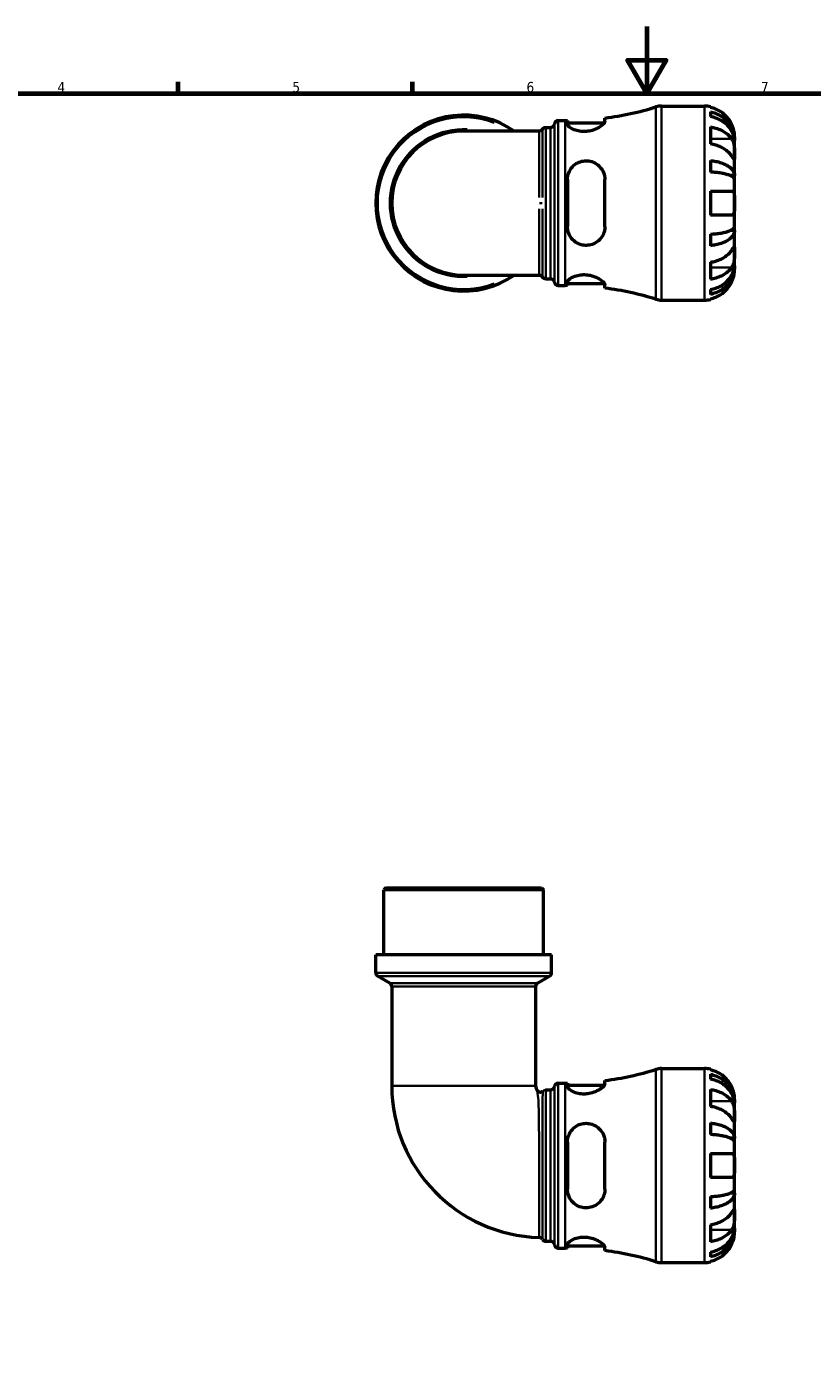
# Model space of a CAD drawing. Header units: millimetres. Extents: x 0 to 902, y -211 to 604.
# Tile 3 of 5: x 235 to 470, y 196 to 594. Entities that reach past the tile are written whole.
import ezdxf

# ---------------------------------------------------------------- set-up
doc = ezdxf.new("R2010")
doc.units = ezdxf.units.MM
for name, color, linetype, lineweight in [('Border (ANSI)', 7, 'Continuous', 70), ('Visible (ANSI)', 7, 'Continuous', 50), ('Visible Narrow (ANSI)', 7, 'Continuous', 35)]:
    doc.layers.add(name, color=color, linetype=linetype, lineweight=lineweight)
doc.styles.add('Note Text (ANSI)', font='tahoma.ttf')

# ---------------------------------------------------------------- blocks, each defined once
blk = doc.blocks.new('Borders Default Border')
at = {"layer": 'Border (ANSI)'}
for p, q in [((280.33, 574), (280.33, 577.45)), ((350.42, 574), (350.42, 577.45))]:
    blk.add_line(p, q, dxfattribs=at)
at = {"layer": 'Border (ANSI)', "flags": 128}
for points in [[(420.5, 594), (420.5, 574), (414.73, 584), (426.27, 584), (420.5, 574)], [(20, 20), (20, 574), (821, 574), (821, 20), (20, 20)]]:
    blk.add_lwpolyline(points, dxfattribs=at)
at = {"layer": 'Border (ANSI)', "char_height": 3.05, "attachment_point": 7, "style": 'Note Text (ANSI)'}
for s, insert in [('4', (244.23, 574.4)), ('5', (314.48, 574.34)), ('6', (384.49, 574.34)), ('7', (454.6, 574.4))]:
    blk.add_mtext(s, dxfattribs=dict(at, insert=insert))

msp = doc.modelspace()

# ---------------------------------------------------------------- linework, layer by layer
at = {"layer": 'Visible (ANSI)'}
for p, q in [((424.902, 570.238), (437.694, 570.238)), ((439.494, 570.056), (439.494, 569.83)), ((393.969, 565.888), (396.049, 565.888)), ((396.729, 565.89), (396.729, 564.864)), ((396.729, 565.248), (407.787, 565.248)), ((407.929, 565.663), (407.929, 566.658)), ((439.494, 568.523), (439.494, 567.09)), ((388.258, 562.749), (365.694, 562.749)), ((390.237, 563.858), (391.667, 563.858)), ((439.494, 564.001), (439.494, 558.91)), ((446.694, 559.951), (446.694, 561.238)), ((446.694, 559.951), (446.676, 559.951)), ((446.694, 559.461), (446.694, 559.951)), ((446.694, 555.38), (446.694, 559.461)), ((439.494, 553.973), (439.494, 550.513)), ((446.694, 549.479), (446.694, 555.38)), ((446.694, 549.479), (445.368, 549.479)), ((446.694, 548.296), (446.694, 549.479)), ((396.729, 548.278), (396.729, 534.198)), ((407.929, 534.198), (407.929, 548.278)), ((446.694, 541.238), (446.694, 548.296)), ((439.494, 544.838), (439.494, 537.638)), ((446.694, 534.18), (446.694, 541.238)), ((446.694, 532.997), (446.694, 534.18)), ((439.494, 531.963), (439.494, 528.503)), ((446.694, 532.997), (445.368, 532.997)), ((446.694, 527.096), (446.694, 532.997)), ((446.694, 523.015), (446.694, 527.096)), ((439.494, 523.566), (439.494, 518.475)), ((446.694, 522.525), (446.676, 522.525)), ((446.694, 522.525), (446.694, 523.015)), ((446.694, 521.238), (446.694, 522.525)), ((365.694, 519.727), (388.258, 519.727)), ((390.237, 518.618), (391.667, 518.618)), ((396.729, 517.612), (396.729, 516.585)), ((396.729, 517.228), (407.787, 517.228)), ((393.969, 516.588), (396.049, 516.588)), ((407.929, 515.818), (407.929, 516.813)), ((439.494, 515.386), (439.494, 513.953)), ((424.902, 512.238), (437.694, 512.238)), ((439.494, 512.646), (439.494, 512.42)), ((342.372, 336.491), (341.792, 335.911)), ((389.595, 335.911), (341.792, 335.911)), ((341.792, 316.491), (341.792, 335.911)), ((342.372, 336.491), (389.015, 336.491)), ((389.015, 336.491), (389.595, 335.911)), ((389.595, 316.491), (389.595, 335.911)), ((391.985, 316.491), (339.402, 316.491)), ((339.402, 311.161), (339.402, 316.491)), ((391.985, 311.161), (391.985, 316.491)), ((343.602, 308.066), (339.982, 310.156)), ((344.182, 307.062), (344.182, 277.366)), ((387.205, 307.062), (387.205, 277.366)), ((387.785, 308.066), (391.405, 310.156)), ((424.902, 282.491), (437.694, 282.491)), ((407.929, 277.917), (407.929, 278.911)), ((439.494, 282.309), (439.494, 282.084)), ((439.494, 280.776), (439.494, 279.343)), ((390.212, 276.111), (391.667, 276.111)), ((393.969, 278.141), (396.049, 278.141)), ((396.729, 278.144), (396.729, 277.117)), ((396.729, 277.501), (407.787, 277.501)), ((439.494, 276.255), (439.494, 271.164)), ((446.694, 272.204), (446.676, 272.204)), ((446.694, 272.204), (446.694, 273.491)), ((446.694, 271.714), (446.694, 272.204)), ((446.694, 267.633), (446.694, 271.714)), ((446.694, 261.732), (446.694, 267.633)), ((439.494, 266.226), (439.494, 262.767)), ((396.729, 260.531), (396.729, 246.451)), ((407.929, 246.451), (407.929, 260.531)), ((446.694, 261.732), (445.368, 261.732)), ((446.694, 260.55), (446.694, 261.732)), ((446.694, 253.491), (446.694, 260.55)), ((439.494, 257.091), (439.494, 249.891)), ((446.694, 246.433), (446.694, 253.491)), ((439.494, 244.216), (439.494, 240.757)), ((446.694, 245.25), (445.368, 245.25)), ((446.694, 245.25), (446.694, 246.433)), ((446.694, 239.349), (446.694, 245.25)), ((446.694, 235.268), (446.694, 239.349)), ((439.494, 235.819), (439.494, 230.728)), ((446.694, 234.778), (446.676, 234.778)), ((446.694, 234.778), (446.694, 235.268)), ((446.694, 233.491), (446.694, 234.778)), ((390.238, 230.871), (391.667, 230.871)), ((393.969, 228.841), (396.049, 228.841)), ((396.729, 229.865), (396.729, 228.839)), ((396.729, 229.481), (407.787, 229.481)), ((407.929, 228.072), (407.929, 229.066)), ((439.494, 227.639), (439.494, 226.207)), ((424.902, 224.491), (437.694, 224.491)), ((439.494, 224.899), (439.494, 224.673))]:
    msp.add_line(p, q, dxfattribs=at)
for centre, radius, start, end in [((396.049, 657.953), 92.065, 277.4141, 287.14711), ((424.902, 564.438), 5.8, 90, 107.14711), ((437.694, 561.238), 9, 78.46304, 90), ((365.694, 541.238), 26.292, 54.9032, 305.0968), ((393.969, 564.728), 1.16, 90, 172.81924), ((396.049, 657.953), 92.065, 270, 270.4232), ((365.694, 541.238), 21.511, 90, 270), ((391.667, 565.018), 1.16, 270, 352.81924), ((391.667, 517.458), 1.16, 7.18076, 90), ((393.969, 517.748), 1.16, 187.18076, 270), ((396.049, 424.523), 92.065, 89.5768, 90), ((396.049, 424.523), 92.065, 72.85289, 82.5859), ((424.902, 518.038), 5.8, 252.85289, 270), ((437.694, 521.238), 9, 270, 281.53696), ((340.562, 311.161), 1.16, 180, 240), ((390.825, 311.161), 1.16, 300, 0), ((343.022, 307.062), 1.16, 0, 60), ((388.365, 307.062), 1.16, 120, 180), ((424.902, 276.691), 5.8, 90, 107.14711), ((437.694, 273.491), 9, 78.46304, 90), ((396.049, 370.206), 92.065, 277.4141, 287.14711), ((389.569, 277.366), 45.386, 180, 268.37462), ((389.569, 277.366), 2.364, 180, 217.53458), ((388.614, 276.633), 1.16, 217.53458, 313.54233), ((391.667, 277.271), 1.16, 270, 352.81924), ((393.969, 276.981), 1.16, 90, 172.81924), ((396.049, 370.206), 92.065, 270, 270.4232), ((388.248, 230.839), 1.16, 30.93472, 88.37462), ((390.238, 232.031), 1.16, 210.93472, 270), ((391.667, 229.711), 1.16, 7.18076, 90), ((393.969, 230.001), 1.16, 187.18076, 270), ((396.049, 136.776), 92.065, 89.5768, 90), ((396.049, 136.776), 92.065, 72.85289, 82.5859), ((424.902, 230.291), 5.8, 252.85289, 270), ((437.694, 233.491), 9, 270, 281.53696)]:
    msp.add_arc(centre, radius, start, end, dxfattribs=at)
for points, knots in [([(445.818, 564.838), (445.635, 565.226), (445.415, 565.618), (444.83, 566.5), (444.438, 566.973), (443.651, 567.763), (443.184, 568.155), (442.178, 568.831), (441.639, 569.115), (440.629, 569.535), (440.068, 569.712), (439.494, 569.83)], [4.42788405, 4.42788405, 4.42788405, 4.42788405, 4.5512464, 4.5512464, 4.71913293, 4.71913293, 4.88586959, 4.88586959, 5.05260626, 5.05260626, 5.21400469, 5.21400469, 5.21400469, 5.21400469]), ([(407.929, 565.663), (407.929, 565.596), (407.914, 565.523), (407.807, 565.236), (407.628, 564.996), (407.028, 564.419), (406.558, 564.074), (405.437, 563.455), (404.798, 563.178), (403.554, 562.818), (402.987, 562.708), (401.869, 562.609), (401.337, 562.613), (400.221, 562.727), (399.663, 562.852), (398.553, 563.216), (398.039, 563.472), (397.226, 564.014), (396.941, 564.301), (396.756, 564.667), (396.729, 564.769), (396.729, 564.864)], [-1.976846, -1.976846, -1.976846, -1.976846, -1.9031641, -1.9031641, -1.705924, -1.705924, -1.4576478, -1.4576478, -1.2245583, -1.2245583, -1.0486206, -1.0486206, -0.8868322, -0.8868322, -0.6981746, -0.6981746, -0.4672608, -0.4672608, -0.2235625, -0.2235625, -0.1230578, -0.1230578, -0.1230578, -0.1230578]), ([(439.494, 568.523), (440.071, 568.408), (440.635, 568.236), (441.647, 567.83), (442.186, 567.556), (443.193, 566.903), (443.66, 566.525), (444.446, 565.763), (444.837, 565.308), (445.51, 564.33), (445.793, 563.806), (446.22, 562.808), (446.402, 562.241), (446.639, 561.083), (446.694, 560.492), (446.694, 559.951)], [0.1707461, 0.1707461, 0.1707461, 0.1707461, 0.33284, 0.33284, 0.4994944, 0.4994944, 0.6661487, 0.6661487, 0.8332087, 0.8332087, 1.0002688, 1.0002688, 1.1679728, 1.1679728, 1.3356767, 1.3356767, 1.3356767, 1.3356767]), ([(446.694, 559.461), (446.694, 559.943), (446.639, 560.469), (446.402, 561.499), (446.22, 562.004), (445.793, 562.892), (445.51, 563.358), (444.837, 564.229), (444.446, 564.633), (443.66, 565.312), (443.193, 565.648), (442.186, 566.229), (441.647, 566.473), (440.635, 566.835), (440.071, 566.988), (439.494, 567.09)], [4.0142509, 4.0142509, 4.0142509, 4.0142509, 4.1819549, 4.1819549, 4.3496588, 4.3496588, 4.5167189, 4.5167189, 4.6837789, 4.6837789, 4.8504333, 4.8504333, 5.0170876, 5.0170876, 5.1791816, 5.1791816, 5.1791816, 5.1791816]), ([(389.248, 563.304), (389.23, 563.274), (389.208, 563.241), (389.151, 563.167), (389.116, 563.126), (389.024, 563.035), (388.966, 562.986), (388.818, 562.889), (388.726, 562.842), (388.51, 562.771), (388.384, 562.749), (388.258, 562.749)], [17.7475833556, 17.7475833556, 17.7475833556, 17.7475833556, 17.7482167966, 17.7482167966, 17.7488502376, 17.7488502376, 17.7494836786, 17.7494836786, 17.7501171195, 17.7501171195, 17.7507505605, 17.7507505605, 17.7507505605, 17.7507505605]), ([(389.248, 563.304), (389.266, 563.333), (389.287, 563.366), (389.344, 563.44), (389.379, 563.481), (389.471, 563.571), (389.528, 563.621), (389.676, 563.717), (389.768, 563.765), (389.985, 563.836), (390.111, 563.858), (390.237, 563.858)], [3.14140499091, 3.14140499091, 3.14140499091, 3.14140499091, 3.14144480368, 3.14144480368, 3.14148461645, 3.14148461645, 3.14152442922, 3.14152442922, 3.14156424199, 3.14156424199, 3.14160405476, 3.14160405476, 3.14160405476, 3.14160405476]), ([(439.494, 564.001), (440.068, 563.918), (440.629, 563.792), (441.639, 563.495), (442.178, 563.294), (443.184, 562.817), (443.651, 562.54), (444.438, 561.981), (444.83, 561.647), (445.415, 561.023), (445.635, 560.745), (445.818, 560.471)], [0.17075309, 0.17075309, 0.17075309, 0.17075309, 0.33215152, 0.33215152, 0.49888818, 0.49888818, 0.66562485, 0.66562485, 0.83351137, 0.83351137, 0.95687373, 0.95687373, 0.95687373, 0.95687373]), ([(446.694, 561.238), (446.694, 561.238), (446.694, 561.271), (446.692, 561.406), (446.689, 561.513), (446.667, 561.871), (446.639, 562.164), (446.532, 562.759), (446.472, 563.026), (446.333, 563.518), (446.264, 563.734), (446.105, 564.177), (446.014, 564.403), (445.883, 564.697), (445.851, 564.768), (445.818, 564.838)], [-2.49913258, -2.49913258, -2.49913258, -2.49913258, -2.41505436, -2.41505436, -2.32384732, -2.32384732, -2.1841143, -2.1841143, -2.08674766, -2.08674766, -2.01440674, -2.01440674, -1.93994266, -1.93994266, -1.91637503, -1.91637503, -1.91637503, -1.91637503]), ([(445.818, 555.38), (445.635, 555.654), (445.415, 555.932), (444.83, 556.555), (444.438, 556.889), (443.651, 557.449), (443.184, 557.726), (442.178, 558.203), (441.639, 558.404), (440.629, 558.701), (440.068, 558.827), (439.494, 558.91)], [4.42788405, 4.42788405, 4.42788405, 4.42788405, 4.5512464, 4.5512464, 4.71913293, 4.71913293, 4.88586959, 4.88586959, 5.05260626, 5.05260626, 5.21400469, 5.21400469, 5.21400469, 5.21400469]), ([(445.818, 560.471), (445.877, 560.383), (445.933, 560.289), (446.084, 560.011), (446.171, 559.816), (446.327, 559.389), (446.395, 559.158), (446.528, 558.578), (446.582, 558.225), (446.664, 557.419), (446.681, 556.973), (446.695, 556.116), (446.694, 555.717), (446.694, 555.38)], [-0.58004807, -0.58004807, -0.58004807, -0.58004807, -0.5384523, -0.5384523, -0.46383793, -0.46383793, -0.3862639, -0.3862639, -0.27840269, -0.27840269, -0.14277912, -0.14277912, 0, 0, 0, 0]), ([(396.729, 548.278), (396.729, 548.489), (396.741, 548.699), (396.837, 549.554), (397.022, 550.179), (397.619, 551.389), (398.051, 551.962), (399.072, 552.881), (399.642, 553.238), (400.781, 553.688), (401.317, 553.814), (402.419, 553.904), (402.966, 553.868), (404.16, 553.614), (404.778, 553.356), (406.005, 552.578), (406.576, 552.012), (407.409, 550.744), (407.692, 550.054), (407.896, 548.976), (407.929, 548.629), (407.929, 548.278)], [-1.9564638, -1.9564638, -1.9564638, -1.9564638, -1.890339, -1.890339, -1.6850061, -1.6850061, -1.4589244, -1.4589244, -1.2518906, -1.2518906, -1.0857552, -1.0857552, -0.9194053, -0.9194053, -0.7102433, -0.7102433, -0.4523347, -0.4523347, -0.2137527, -0.2137527, -0.1036387, -0.1036387, -0.1036387, -0.1036387]), ([(439.494, 553.973), (440.071, 553.913), (440.635, 553.822), (441.647, 553.609), (442.186, 553.466), (443.193, 553.124), (443.66, 552.925), (444.446, 552.526), (444.837, 552.288), (445.51, 551.775), (445.793, 551.5), (446.22, 550.977), (446.402, 550.68), (446.639, 550.073), (446.694, 549.763), (446.694, 549.479)], [0.1707461, 0.1707461, 0.1707461, 0.1707461, 0.33284, 0.33284, 0.4994944, 0.4994944, 0.6661487, 0.6661487, 0.8332087, 0.8332087, 1.0002688, 1.0002688, 1.1679728, 1.1679728, 1.3356767, 1.3356767, 1.3356767, 1.3356767]), ([(446.694, 555.38), (446.694, 555.197), (446.694, 555.034), (446.692, 554.745), (446.691, 554.623), (446.675, 554.401), (446.657, 554.332), (446.581, 554.32), (446.526, 554.37), (446.388, 554.542), (446.32, 554.637), (446.163, 554.864), (446.075, 554.995), (445.927, 555.217), (445.873, 555.297), (445.818, 555.38)], [0, 0, 0, 0, 0.07774953, 0.07774953, 0.16081914, 0.16081914, 0.27783798, 0.27783798, 0.3882896, 0.3882896, 0.46542959, 0.46542959, 0.54035429, 0.54035429, 0.57953204, 0.57953204, 0.57953204, 0.57953204]), ([(446.694, 548.296), (446.694, 548.436), (446.639, 548.589), (446.402, 548.889), (446.22, 549.035), (445.793, 549.293), (445.51, 549.429), (444.837, 549.682), (444.446, 549.799), (443.66, 549.997), (443.193, 550.094), (442.186, 550.263), (441.647, 550.334), (440.635, 550.439), (440.071, 550.484), (439.494, 550.513)], [4.0142509, 4.0142509, 4.0142509, 4.0142509, 4.1819549, 4.1819549, 4.3496588, 4.3496588, 4.5167189, 4.5167189, 4.6837789, 4.6837789, 4.8504333, 4.8504333, 5.0170876, 5.0170876, 5.1791816, 5.1791816, 5.1791816, 5.1791816]), ([(439.494, 544.838), (440.068, 544.838), (440.629, 544.838), (441.639, 544.838), (442.178, 544.838), (443.184, 544.838), (443.651, 544.838), (444.438, 544.838), (444.83, 544.838), (445.415, 544.838), (445.635, 544.838), (445.818, 544.838)], [0.17075309, 0.17075309, 0.17075309, 0.17075309, 0.33215152, 0.33215152, 0.49888818, 0.49888818, 0.66562485, 0.66562485, 0.83351137, 0.83351137, 0.95687373, 0.95687373, 0.95687373, 0.95687373]), ([(445.818, 544.838), (445.885, 544.838), (445.949, 544.829), (446.099, 544.786), (446.18, 544.74), (446.328, 544.603), (446.394, 544.508), (446.528, 544.217), (446.582, 543.999), (446.664, 543.417), (446.681, 543.038), (446.695, 542.184), (446.694, 541.713), (446.694, 541.238)], [-0.57647647, -0.57647647, -0.57647647, -0.57647647, -0.52968676, -0.52968676, -0.46054026, -0.46054026, -0.38562403, -0.38562403, -0.27730827, -0.27730827, -0.14258086, -0.14258086, 0, 0, 0, 0]), ([(446.694, 541.238), (446.694, 540.958), (446.694, 540.678), (446.692, 540.11), (446.689, 539.825), (446.667, 539.147), (446.639, 538.785), (446.532, 538.282), (446.472, 538.112), (446.333, 537.881), (446.264, 537.804), (446.105, 537.692), (446.014, 537.657), (445.883, 537.64), (445.851, 537.638), (445.818, 537.638)], [-2.49913258, -2.49913258, -2.49913258, -2.49913258, -2.41505436, -2.41505436, -2.32384732, -2.32384732, -2.1841143, -2.1841143, -2.08674766, -2.08674766, -2.01440674, -2.01440674, -1.93994266, -1.93994266, -1.91637503, -1.91637503, -1.91637503, -1.91637503]), ([(445.818, 537.638), (445.635, 537.638), (445.415, 537.638), (444.83, 537.638), (444.438, 537.638), (443.651, 537.638), (443.184, 537.638), (442.178, 537.638), (441.639, 537.638), (440.629, 537.638), (440.068, 537.638), (439.494, 537.638)], [4.42788405, 4.42788405, 4.42788405, 4.42788405, 4.5512464, 4.5512464, 4.71913293, 4.71913293, 4.88586959, 4.88586959, 5.05260626, 5.05260626, 5.21400469, 5.21400469, 5.21400469, 5.21400469]), ([(407.929, 534.198), (407.929, 533.963), (407.914, 533.729), (407.807, 532.88), (407.628, 532.288), (407.028, 531.058), (406.558, 530.449), (405.437, 529.485), (404.798, 529.117), (403.554, 528.705), (402.987, 528.606), (401.869, 528.591), (401.337, 528.661), (400.221, 528.972), (399.663, 529.236), (398.553, 529.997), (398.039, 530.527), (397.226, 531.768), (396.941, 532.488), (396.756, 533.561), (396.729, 533.878), (396.729, 534.198)], [-1.976846, -1.976846, -1.976846, -1.976846, -1.9031641, -1.9031641, -1.705924, -1.705924, -1.4576478, -1.4576478, -1.2245583, -1.2245583, -1.0486206, -1.0486206, -0.8868322, -0.8868322, -0.6981746, -0.6981746, -0.4672608, -0.4672608, -0.2235625, -0.2235625, -0.1230578, -0.1230578, -0.1230578, -0.1230578]), ([(439.494, 531.963), (440.071, 531.992), (440.635, 532.037), (441.647, 532.142), (442.186, 532.213), (443.193, 532.382), (443.66, 532.479), (444.446, 532.677), (444.837, 532.794), (445.51, 533.047), (445.793, 533.183), (446.22, 533.441), (446.402, 533.587), (446.639, 533.887), (446.694, 534.04), (446.694, 534.18)], [0.1707461, 0.1707461, 0.1707461, 0.1707461, 0.33284, 0.33284, 0.4994944, 0.4994944, 0.6661487, 0.6661487, 0.8332087, 0.8332087, 1.0002688, 1.0002688, 1.1679728, 1.1679728, 1.3356767, 1.3356767, 1.3356767, 1.3356767]), ([(446.694, 532.997), (446.694, 532.713), (446.639, 532.403), (446.402, 531.796), (446.22, 531.499), (445.793, 530.976), (445.51, 530.701), (444.837, 530.188), (444.446, 529.95), (443.66, 529.551), (443.193, 529.352), (442.186, 529.01), (441.647, 528.867), (440.635, 528.654), (440.071, 528.563), (439.494, 528.503)], [4.0142509, 4.0142509, 4.0142509, 4.0142509, 4.1819549, 4.1819549, 4.3496588, 4.3496588, 4.5167189, 4.5167189, 4.6837789, 4.6837789, 4.8504333, 4.8504333, 5.0170876, 5.0170876, 5.1791816, 5.1791816, 5.1791816, 5.1791816]), ([(439.494, 523.566), (440.068, 523.649), (440.629, 523.775), (441.639, 524.072), (442.178, 524.273), (443.184, 524.75), (443.651, 525.027), (444.438, 525.586), (444.83, 525.92), (445.415, 526.544), (445.635, 526.822), (445.818, 527.096)], [0.17075309, 0.17075309, 0.17075309, 0.17075309, 0.33215152, 0.33215152, 0.49888818, 0.49888818, 0.66562485, 0.66562485, 0.83351137, 0.83351137, 0.95687373, 0.95687373, 0.95687373, 0.95687373]), ([(445.818, 527.096), (445.877, 527.184), (445.933, 527.269), (446.084, 527.494), (446.171, 527.623), (446.327, 527.849), (446.395, 527.942), (446.528, 528.108), (446.582, 528.156), (446.664, 528.143), (446.681, 528.051), (446.695, 527.699), (446.694, 527.432), (446.694, 527.096)], [-0.58004807, -0.58004807, -0.58004807, -0.58004807, -0.5384523, -0.5384523, -0.46383793, -0.46383793, -0.3862639, -0.3862639, -0.27840269, -0.27840269, -0.14277912, -0.14277912, 0, 0, 0, 0]), ([(446.694, 527.096), (446.694, 526.913), (446.694, 526.71), (446.692, 526.259), (446.691, 526.009), (446.675, 525.381), (446.657, 524.996), (446.581, 524.242), (446.526, 523.881), (446.388, 523.296), (446.32, 523.066), (446.163, 522.641), (446.075, 522.447), (445.927, 522.176), (445.873, 522.088), (445.818, 522.005)], [0, 0, 0, 0, 0.07774953, 0.07774953, 0.16081914, 0.16081914, 0.27783798, 0.27783798, 0.3882896, 0.3882896, 0.46542959, 0.46542959, 0.54035429, 0.54035429, 0.57953204, 0.57953204, 0.57953204, 0.57953204]), ([(439.494, 515.386), (440.071, 515.488), (440.635, 515.641), (441.647, 516.003), (442.186, 516.247), (443.193, 516.828), (443.66, 517.164), (444.446, 517.843), (444.837, 518.247), (445.51, 519.117), (445.793, 519.584), (446.22, 520.472), (446.402, 520.977), (446.639, 522.007), (446.694, 522.533), (446.694, 523.015)], [0.1707461, 0.1707461, 0.1707461, 0.1707461, 0.33284, 0.33284, 0.4994944, 0.4994944, 0.6661487, 0.6661487, 0.8332087, 0.8332087, 1.0002688, 1.0002688, 1.1679728, 1.1679728, 1.3356767, 1.3356767, 1.3356767, 1.3356767]), ([(446.694, 522.525), (446.694, 521.984), (446.639, 521.393), (446.402, 520.235), (446.22, 519.668), (445.793, 518.67), (445.51, 518.146), (444.837, 517.168), (444.446, 516.713), (443.66, 515.951), (443.193, 515.573), (442.186, 514.92), (441.647, 514.646), (440.635, 514.24), (440.071, 514.068), (439.494, 513.953)], [4.0142509, 4.0142509, 4.0142509, 4.0142509, 4.1819549, 4.1819549, 4.3496588, 4.3496588, 4.5167189, 4.5167189, 4.6837789, 4.6837789, 4.8504333, 4.8504333, 5.0170876, 5.0170876, 5.1791816, 5.1791816, 5.1791816, 5.1791816]), ([(445.818, 522.005), (445.635, 521.731), (445.415, 521.453), (444.83, 520.829), (444.438, 520.495), (443.651, 519.936), (443.184, 519.659), (442.178, 519.181), (441.639, 518.981), (440.629, 518.684), (440.068, 518.558), (439.494, 518.475)], [4.42788405, 4.42788405, 4.42788405, 4.42788405, 4.5512464, 4.5512464, 4.71913293, 4.71913293, 4.88586959, 4.88586959, 5.05260626, 5.05260626, 5.21400469, 5.21400469, 5.21400469, 5.21400469]), ([(445.818, 517.638), (445.885, 517.781), (445.949, 517.925), (446.099, 518.285), (446.18, 518.499), (446.328, 518.94), (446.394, 519.164), (446.528, 519.69), (446.582, 519.976), (446.664, 520.539), (446.681, 520.788), (446.695, 521.144), (446.694, 521.238), (446.694, 521.238)], [-0.57647647, -0.57647647, -0.57647647, -0.57647647, -0.52968676, -0.52968676, -0.46054026, -0.46054026, -0.38562403, -0.38562403, -0.27730827, -0.27730827, -0.14258086, -0.14258086, 0, 0, 0, 0]), ([(388.258, 519.727), (388.382, 519.727), (388.505, 519.706), (388.721, 519.636), (388.813, 519.589), (388.963, 519.492), (389.021, 519.443), (389.114, 519.353), (389.149, 519.311), (389.207, 519.237), (389.229, 519.203), (389.247, 519.173), (389.247, 519.173), (389.248, 519.172)], [10.6688609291, 10.6688609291, 10.6688609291, 10.6688609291, 10.6694814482, 10.6694814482, 10.6701132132, 10.6701132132, 10.6707449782, 10.6707449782, 10.6713767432, 10.6713767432, 10.6720085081, 10.6720085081, 10.672019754, 10.672019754, 10.672019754, 10.672019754]), ([(390.237, 518.618), (390.113, 518.618), (389.99, 518.639), (389.774, 518.708), (389.682, 518.756), (389.532, 518.852), (389.474, 518.902), (389.381, 518.992), (389.346, 519.034), (389.288, 519.109), (389.266, 519.142), (389.248, 519.172)], [6.28318480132, 6.28318480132, 6.28318480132, 6.28318480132, 6.28322378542, 6.28322378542, 6.28326359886, 6.28326359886, 6.28330341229, 6.28330341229, 6.28334322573, 6.28334322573, 6.2833838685, 6.2833838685, 6.2833838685, 6.2833838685]), ([(396.729, 517.612), (396.729, 517.675), (396.741, 517.74), (396.837, 518.02), (397.022, 518.253), (397.619, 518.751), (398.051, 519.014), (399.072, 519.451), (399.642, 519.627), (400.781, 519.822), (401.317, 519.864), (402.419, 519.836), (402.966, 519.768), (404.16, 519.509), (404.778, 519.295), (406.005, 518.742), (406.576, 518.387), (407.409, 517.725), (407.692, 517.416), (407.896, 517.027), (407.929, 516.914), (407.929, 516.813)], [-1.9564638, -1.9564638, -1.9564638, -1.9564638, -1.890339, -1.890339, -1.6850061, -1.6850061, -1.4589244, -1.4589244, -1.2518906, -1.2518906, -1.0857552, -1.0857552, -0.9194053, -0.9194053, -0.7102433, -0.7102433, -0.4523347, -0.4523347, -0.2137527, -0.2137527, -0.1036387, -0.1036387, -0.1036387, -0.1036387]), ([(439.494, 512.646), (440.068, 512.764), (440.629, 512.941), (441.639, 513.361), (442.178, 513.645), (443.184, 514.321), (443.651, 514.713), (444.438, 515.503), (444.83, 515.976), (445.415, 516.858), (445.635, 517.25), (445.818, 517.638)], [0.17075309, 0.17075309, 0.17075309, 0.17075309, 0.33215152, 0.33215152, 0.49888818, 0.49888818, 0.66562485, 0.66562485, 0.83351137, 0.83351137, 0.95687373, 0.95687373, 0.95687373, 0.95687373]), ([(445.818, 277.091), (445.635, 277.479), (445.415, 277.872), (444.83, 278.753), (444.438, 279.226), (443.651, 280.017), (443.184, 280.408), (442.178, 281.084), (441.639, 281.368), (440.629, 281.788), (440.068, 281.966), (439.494, 282.084)], [4.42788405, 4.42788405, 4.42788405, 4.42788405, 4.5512464, 4.5512464, 4.71913293, 4.71913293, 4.88586959, 4.88586959, 5.05260626, 5.05260626, 5.21400469, 5.21400469, 5.21400469, 5.21400469]), ([(439.494, 280.776), (440.071, 280.662), (440.635, 280.49), (441.647, 280.083), (442.186, 279.809), (443.193, 279.156), (443.66, 278.778), (444.446, 278.016), (444.837, 277.562), (445.51, 276.583), (445.793, 276.059), (446.22, 275.061), (446.402, 274.494), (446.639, 273.337), (446.694, 272.746), (446.694, 272.204)], [0.1707461, 0.1707461, 0.1707461, 0.1707461, 0.33284, 0.33284, 0.4994944, 0.4994944, 0.6661487, 0.6661487, 0.8332087, 0.8332087, 1.0002688, 1.0002688, 1.1679728, 1.1679728, 1.3356767, 1.3356767, 1.3356767, 1.3356767]), ([(446.694, 271.714), (446.694, 272.196), (446.639, 272.722), (446.402, 273.753), (446.22, 274.257), (445.793, 275.146), (445.51, 275.612), (444.837, 276.482), (444.446, 276.887), (443.66, 277.565), (443.193, 277.902), (442.186, 278.482), (441.647, 278.726), (440.635, 279.088), (440.071, 279.241), (439.494, 279.343)], [4.0142509, 4.0142509, 4.0142509, 4.0142509, 4.1819549, 4.1819549, 4.3496588, 4.3496588, 4.5167189, 4.5167189, 4.6837789, 4.6837789, 4.8504333, 4.8504333, 5.0170876, 5.0170876, 5.1791816, 5.1791816, 5.1791816, 5.1791816]), ([(407.929, 277.917), (407.929, 277.849), (407.914, 277.776), (407.807, 277.49), (407.628, 277.249), (407.028, 276.672), (406.558, 276.328), (405.437, 275.709), (404.798, 275.431), (403.554, 275.072), (402.987, 274.961), (401.869, 274.862), (401.337, 274.866), (400.221, 274.98), (399.663, 275.105), (398.553, 275.47), (398.039, 275.725), (397.226, 276.268), (396.941, 276.555), (396.756, 276.92), (396.729, 277.022), (396.729, 277.117)], [-1.976846, -1.976846, -1.976846, -1.976846, -1.9031641, -1.9031641, -1.705924, -1.705924, -1.4576478, -1.4576478, -1.2245583, -1.2245583, -1.0486206, -1.0486206, -0.8868322, -0.8868322, -0.6981746, -0.6981746, -0.4672608, -0.4672608, -0.2235625, -0.2235625, -0.1230578, -0.1230578, -0.1230578, -0.1230578]), ([(439.494, 276.255), (440.068, 276.171), (440.629, 276.046), (441.639, 275.749), (442.178, 275.548), (443.184, 275.07), (443.651, 274.793), (444.438, 274.234), (444.83, 273.9), (445.415, 273.276), (445.635, 272.999), (445.818, 272.725)], [0.17075309, 0.17075309, 0.17075309, 0.17075309, 0.33215152, 0.33215152, 0.49888818, 0.49888818, 0.66562485, 0.66562485, 0.83351137, 0.83351137, 0.95687373, 0.95687373, 0.95687373, 0.95687373]), ([(446.694, 273.491), (446.694, 273.491), (446.694, 273.527), (446.692, 273.675), (446.688, 273.794), (446.662, 274.178), (446.63, 274.479), (446.517, 275.081), (446.454, 275.347), (446.322, 275.807), (446.263, 275.99), (446.136, 276.344), (446.07, 276.515), (445.942, 276.821), (445.881, 276.957), (445.818, 277.091)], [0, 0, 0, 0, 0.08783311, 0.08783311, 0.18435408, 0.18435408, 0.32279749, 0.32279749, 0.41754463, 0.41754463, 0.47774931, 0.47774931, 0.53276241, 0.53276241, 0.57681269, 0.57681269, 0.57681269, 0.57681269]), ([(445.818, 267.633), (445.635, 267.908), (445.415, 268.185), (444.83, 268.809), (444.438, 269.143), (443.651, 269.702), (443.184, 269.979), (442.178, 270.457), (441.639, 270.657), (440.629, 270.954), (440.068, 271.08), (439.494, 271.164)], [4.42788405, 4.42788405, 4.42788405, 4.42788405, 4.5512464, 4.5512464, 4.71913293, 4.71913293, 4.88586959, 4.88586959, 5.05260626, 5.05260626, 5.21400469, 5.21400469, 5.21400469, 5.21400469]), ([(445.818, 272.725), (445.877, 272.636), (445.933, 272.542), (446.084, 272.264), (446.171, 272.07), (446.327, 271.643), (446.395, 271.411), (446.528, 270.831), (446.582, 270.478), (446.664, 269.672), (446.681, 269.227), (446.695, 268.37), (446.694, 267.97), (446.694, 267.633)], [-0.58004807, -0.58004807, -0.58004807, -0.58004807, -0.5384523, -0.5384523, -0.46383793, -0.46383793, -0.3862639, -0.3862639, -0.27840269, -0.27840269, -0.14277912, -0.14277912, 0, 0, 0, 0]), ([(446.694, 267.633), (446.694, 267.45), (446.694, 267.287), (446.692, 266.998), (446.691, 266.876), (446.675, 266.655), (446.657, 266.586), (446.581, 266.574), (446.526, 266.624), (446.388, 266.795), (446.32, 266.89), (446.163, 267.117), (446.075, 267.248), (445.927, 267.47), (445.873, 267.55), (445.818, 267.633)], [0, 0, 0, 0, 0.07774953, 0.07774953, 0.16081914, 0.16081914, 0.27783798, 0.27783798, 0.3882896, 0.3882896, 0.46542959, 0.46542959, 0.54035429, 0.54035429, 0.57953204, 0.57953204, 0.57953204, 0.57953204]), ([(396.729, 260.531), (396.729, 260.742), (396.741, 260.952), (396.837, 261.808), (397.022, 262.432), (397.619, 263.642), (398.051, 264.216), (399.072, 265.134), (399.642, 265.492), (400.781, 265.941), (401.317, 266.067), (402.419, 266.158), (402.966, 266.121), (404.16, 265.867), (404.778, 265.609), (406.005, 264.831), (406.576, 264.265), (407.409, 262.997), (407.692, 262.307), (407.896, 261.23), (407.929, 260.882), (407.929, 260.531)], [-1.9564638, -1.9564638, -1.9564638, -1.9564638, -1.890339, -1.890339, -1.6850061, -1.6850061, -1.4589244, -1.4589244, -1.2518906, -1.2518906, -1.0857552, -1.0857552, -0.9194053, -0.9194053, -0.7102433, -0.7102433, -0.4523347, -0.4523347, -0.2137527, -0.2137527, -0.1036387, -0.1036387, -0.1036387, -0.1036387]), ([(439.494, 266.226), (440.071, 266.166), (440.635, 266.076), (441.647, 265.863), (442.186, 265.719), (443.193, 265.377), (443.66, 265.179), (444.446, 264.779), (444.837, 264.541), (445.51, 264.028), (445.793, 263.753), (446.22, 263.23), (446.402, 262.933), (446.639, 262.326), (446.694, 262.016), (446.694, 261.732)], [0.1707461, 0.1707461, 0.1707461, 0.1707461, 0.33284, 0.33284, 0.4994944, 0.4994944, 0.6661487, 0.6661487, 0.8332087, 0.8332087, 1.0002688, 1.0002688, 1.1679728, 1.1679728, 1.3356767, 1.3356767, 1.3356767, 1.3356767]), ([(446.694, 260.55), (446.694, 260.69), (446.639, 260.843), (446.402, 261.142), (446.22, 261.289), (445.793, 261.547), (445.51, 261.682), (444.837, 261.935), (444.446, 262.053), (443.66, 262.25), (443.193, 262.348), (442.186, 262.516), (441.647, 262.587), (440.635, 262.692), (440.071, 262.737), (439.494, 262.767)], [4.0142509, 4.0142509, 4.0142509, 4.0142509, 4.1819549, 4.1819549, 4.3496588, 4.3496588, 4.5167189, 4.5167189, 4.6837789, 4.6837789, 4.8504333, 4.8504333, 5.0170876, 5.0170876, 5.1791816, 5.1791816, 5.1791816, 5.1791816]), ([(439.494, 257.091), (440.068, 257.091), (440.629, 257.091), (441.639, 257.091), (442.178, 257.091), (443.184, 257.091), (443.651, 257.091), (444.438, 257.091), (444.83, 257.091), (445.415, 257.091), (445.635, 257.091), (445.818, 257.091)], [0.17075309, 0.17075309, 0.17075309, 0.17075309, 0.33215152, 0.33215152, 0.49888818, 0.49888818, 0.66562485, 0.66562485, 0.83351137, 0.83351137, 0.95687373, 0.95687373, 0.95687373, 0.95687373]), ([(445.818, 257.091), (445.885, 257.091), (445.949, 257.083), (446.099, 257.039), (446.18, 256.994), (446.328, 256.856), (446.394, 256.761), (446.528, 256.47), (446.582, 256.252), (446.664, 255.67), (446.681, 255.292), (446.695, 254.437), (446.694, 253.967), (446.694, 253.491)], [-0.57647647, -0.57647647, -0.57647647, -0.57647647, -0.52968676, -0.52968676, -0.46054026, -0.46054026, -0.38562403, -0.38562403, -0.27730827, -0.27730827, -0.14258086, -0.14258086, 0, 0, 0, 0]), ([(446.694, 253.491), (446.694, 253.211), (446.694, 252.932), (446.692, 252.363), (446.689, 252.078), (446.667, 251.4), (446.639, 251.038), (446.532, 250.535), (446.472, 250.365), (446.333, 250.134), (446.264, 250.057), (446.105, 249.945), (446.014, 249.911), (445.883, 249.893), (445.851, 249.891), (445.818, 249.891)], [-2.49913258, -2.49913258, -2.49913258, -2.49913258, -2.41505436, -2.41505436, -2.32384732, -2.32384732, -2.1841143, -2.1841143, -2.08674766, -2.08674766, -2.01440674, -2.01440674, -1.93994266, -1.93994266, -1.91637503, -1.91637503, -1.91637503, -1.91637503]), ([(445.818, 249.891), (445.635, 249.891), (445.415, 249.891), (444.83, 249.891), (444.438, 249.891), (443.651, 249.891), (443.184, 249.891), (442.178, 249.891), (441.639, 249.891), (440.629, 249.891), (440.068, 249.891), (439.494, 249.891)], [4.42788405, 4.42788405, 4.42788405, 4.42788405, 4.5512464, 4.5512464, 4.71913293, 4.71913293, 4.88586959, 4.88586959, 5.05260626, 5.05260626, 5.21400469, 5.21400469, 5.21400469, 5.21400469]), ([(407.929, 246.451), (407.929, 246.216), (407.914, 245.983), (407.807, 245.133), (407.628, 244.541), (407.028, 243.311), (406.558, 242.702), (405.437, 241.739), (404.798, 241.37), (403.554, 240.958), (402.987, 240.86), (401.869, 240.845), (401.337, 240.914), (400.221, 241.226), (399.663, 241.489), (398.553, 242.25), (398.039, 242.78), (397.226, 244.022), (396.941, 244.742), (396.756, 245.814), (396.729, 246.132), (396.729, 246.451)], [-1.976846, -1.976846, -1.976846, -1.976846, -1.9031641, -1.9031641, -1.705924, -1.705924, -1.4576478, -1.4576478, -1.2245583, -1.2245583, -1.0486206, -1.0486206, -0.8868322, -0.8868322, -0.6981746, -0.6981746, -0.4672608, -0.4672608, -0.2235625, -0.2235625, -0.1230578, -0.1230578, -0.1230578, -0.1230578]), ([(439.494, 244.216), (440.071, 244.246), (440.635, 244.29), (441.647, 244.395), (442.186, 244.466), (443.193, 244.635), (443.66, 244.733), (444.446, 244.93), (444.837, 245.047), (445.51, 245.3), (445.793, 245.436), (446.22, 245.694), (446.402, 245.841), (446.639, 246.14), (446.694, 246.293), (446.694, 246.433)], [0.1707461, 0.1707461, 0.1707461, 0.1707461, 0.33284, 0.33284, 0.4994944, 0.4994944, 0.6661487, 0.6661487, 0.8332087, 0.8332087, 1.0002688, 1.0002688, 1.1679728, 1.1679728, 1.3356767, 1.3356767, 1.3356767, 1.3356767]), ([(446.694, 245.25), (446.694, 244.967), (446.639, 244.657), (446.402, 244.05), (446.22, 243.753), (445.793, 243.229), (445.51, 242.955), (444.837, 242.442), (444.446, 242.204), (443.66, 241.804), (443.193, 241.606), (442.186, 241.264), (441.647, 241.12), (440.635, 240.907), (440.071, 240.817), (439.494, 240.757)], [4.0142509, 4.0142509, 4.0142509, 4.0142509, 4.1819549, 4.1819549, 4.3496588, 4.3496588, 4.5167189, 4.5167189, 4.6837789, 4.6837789, 4.8504333, 4.8504333, 5.0170876, 5.0170876, 5.1791816, 5.1791816, 5.1791816, 5.1791816]), ([(439.494, 235.819), (440.068, 235.903), (440.629, 236.028), (441.639, 236.325), (442.178, 236.526), (443.184, 237.004), (443.651, 237.281), (444.438, 237.84), (444.83, 238.174), (445.415, 238.797), (445.635, 239.075), (445.818, 239.349)], [0.17075309, 0.17075309, 0.17075309, 0.17075309, 0.33215152, 0.33215152, 0.49888818, 0.49888818, 0.66562485, 0.66562485, 0.83351137, 0.83351137, 0.95687373, 0.95687373, 0.95687373, 0.95687373]), ([(445.818, 239.349), (445.877, 239.438), (445.933, 239.523), (446.084, 239.747), (446.171, 239.876), (446.327, 240.102), (446.395, 240.196), (446.528, 240.361), (446.582, 240.409), (446.664, 240.396), (446.681, 240.305), (446.695, 239.952), (446.694, 239.686), (446.694, 239.349)], [-0.58004807, -0.58004807, -0.58004807, -0.58004807, -0.5384523, -0.5384523, -0.46383793, -0.46383793, -0.3862639, -0.3862639, -0.27840269, -0.27840269, -0.14277912, -0.14277912, 0, 0, 0, 0]), ([(446.694, 239.349), (446.694, 239.166), (446.694, 238.963), (446.692, 238.512), (446.691, 238.263), (446.675, 237.634), (446.657, 237.249), (446.581, 236.495), (446.526, 236.134), (446.388, 235.549), (446.32, 235.32), (446.163, 234.895), (446.075, 234.701), (445.927, 234.43), (445.873, 234.341), (445.818, 234.258)], [0, 0, 0, 0, 0.07774953, 0.07774953, 0.16081914, 0.16081914, 0.27783798, 0.27783798, 0.3882896, 0.3882896, 0.46542959, 0.46542959, 0.54035429, 0.54035429, 0.57953204, 0.57953204, 0.57953204, 0.57953204]), ([(439.494, 227.639), (440.071, 227.741), (440.635, 227.894), (441.647, 228.256), (442.186, 228.5), (443.193, 229.081), (443.66, 229.417), (444.446, 230.096), (444.837, 230.5), (445.51, 231.371), (445.793, 231.837), (446.22, 232.726), (446.402, 233.23), (446.639, 234.26), (446.694, 234.786), (446.694, 235.268)], [0.1707461, 0.1707461, 0.1707461, 0.1707461, 0.33284, 0.33284, 0.4994944, 0.4994944, 0.6661487, 0.6661487, 0.8332087, 0.8332087, 1.0002688, 1.0002688, 1.1679728, 1.1679728, 1.3356767, 1.3356767, 1.3356767, 1.3356767]), ([(446.694, 234.778), (446.694, 234.237), (446.639, 233.646), (446.402, 232.488), (446.22, 231.921), (445.793, 230.923), (445.51, 230.399), (444.837, 229.421), (444.446, 228.967), (443.66, 228.204), (443.193, 227.826), (442.186, 227.174), (441.647, 226.9), (440.635, 226.493), (440.071, 226.321), (439.494, 226.207)], [4.0142509, 4.0142509, 4.0142509, 4.0142509, 4.1819549, 4.1819549, 4.3496588, 4.3496588, 4.5167189, 4.5167189, 4.6837789, 4.6837789, 4.8504333, 4.8504333, 5.0170876, 5.0170876, 5.1791816, 5.1791816, 5.1791816, 5.1791816]), ([(396.729, 229.865), (396.729, 229.928), (396.741, 229.994), (396.837, 230.273), (397.022, 230.506), (397.619, 231.004), (398.051, 231.268), (399.072, 231.704), (399.642, 231.88), (400.781, 232.076), (401.317, 232.117), (402.419, 232.09), (402.966, 232.021), (404.16, 231.762), (404.778, 231.548), (406.005, 230.995), (406.576, 230.64), (407.409, 229.978), (407.692, 229.669), (407.896, 229.28), (407.929, 229.167), (407.929, 229.066)], [-1.9564638, -1.9564638, -1.9564638, -1.9564638, -1.890339, -1.890339, -1.6850061, -1.6850061, -1.4589244, -1.4589244, -1.2518906, -1.2518906, -1.0857552, -1.0857552, -0.9194053, -0.9194053, -0.7102433, -0.7102433, -0.4523347, -0.4523347, -0.2137527, -0.2137527, -0.1036387, -0.1036387, -0.1036387, -0.1036387]), ([(445.818, 234.258), (445.635, 233.984), (445.415, 233.706), (444.83, 233.083), (444.438, 232.749), (443.651, 232.19), (443.184, 231.913), (442.178, 231.435), (441.639, 231.234), (440.629, 230.937), (440.068, 230.811), (439.494, 230.728)], [4.42788405, 4.42788405, 4.42788405, 4.42788405, 4.5512464, 4.5512464, 4.71913293, 4.71913293, 4.88586959, 4.88586959, 5.05260626, 5.05260626, 5.21400469, 5.21400469, 5.21400469, 5.21400469]), ([(445.818, 229.891), (445.885, 230.034), (445.949, 230.179), (446.099, 230.538), (446.18, 230.753), (446.328, 231.194), (446.394, 231.418), (446.528, 231.943), (446.582, 232.229), (446.664, 232.792), (446.681, 233.041), (446.695, 233.397), (446.694, 233.491), (446.694, 233.491)], [-0.57647647, -0.57647647, -0.57647647, -0.57647647, -0.52968676, -0.52968676, -0.46054026, -0.46054026, -0.38562403, -0.38562403, -0.27730827, -0.27730827, -0.14258086, -0.14258086, 0, 0, 0, 0]), ([(439.494, 224.899), (440.068, 225.017), (440.629, 225.195), (441.639, 225.615), (442.178, 225.899), (443.184, 226.574), (443.651, 226.966), (444.438, 227.757), (444.83, 228.229), (445.415, 229.111), (445.635, 229.504), (445.818, 229.891)], [0.17075309, 0.17075309, 0.17075309, 0.17075309, 0.33215152, 0.33215152, 0.49888818, 0.49888818, 0.66562485, 0.66562485, 0.83351137, 0.83351137, 0.95687373, 0.95687373, 0.95687373, 0.95687373])]:
    msp.add_open_spline(points, degree=3, knots=knots, dxfattribs=at)
at = {"layer": 'Visible Narrow (ANSI)'}
for p, q in [((423.192, 512.85), (423.192, 569.626)), ((424.902, 569.881), (424.902, 512.595)), ((437.694, 512.595), (437.694, 569.881)), ((393.969, 565.585), (393.969, 516.891)), ((396.049, 516.891), (396.049, 565.585)), ((391.667, 518.896), (391.667, 563.579)), ((392.818, 564.582), (392.818, 517.894)), ((445.501, 560.471), (439.81, 560.471)), ((445.501, 522.005), (439.81, 522.005)), ((339.726, 311.161), (391.662, 311.161)), ((391.089, 310.156), (340.299, 310.156)), ((343.874, 308.066), (387.513, 308.066)), ((386.94, 307.062), (344.447, 307.062)), ((423.192, 225.103), (423.192, 281.88)), ((424.902, 282.134), (424.902, 224.848)), ((437.694, 224.848), (437.694, 282.134)), ((344.447, 277.366), (386.94, 277.366)), ((391.667, 231.15), (391.667, 275.833)), ((392.818, 276.835), (392.818, 230.147)), ((393.969, 277.838), (393.969, 229.145)), ((396.049, 229.145), (396.049, 277.838)), ((445.501, 272.725), (439.81, 272.725)), ((445.501, 234.258), (439.81, 234.258))]:
    msp.add_line(p, q, dxfattribs=at)
for centre, radius, start, end in [((365.694, 541.238), 25.712, 69.10813, 290.89187), ((365.694, 541.238), 22.091, 87.15765, 272.84235), ((390.212, 274.951), 1.16, 92.17712, 131.36521)]:
    msp.add_arc(centre, radius, start, end, dxfattribs=at)
msp.add_ellipse((388.248, 541.234), major_axis=(-1.16, 0), ratio=0.0001619, start_param=3.7316256, end_param=4.633892, dxfattribs=at)
for points, knots in [([(388.262, 562.684), (388.263, 562.627), (388.264, 562.534), (388.267, 562.192), (388.268, 561.882), (388.272, 560.822), (388.274, 559.914), (388.276, 558.051), (388.277, 557.232), (388.278, 555.653), (388.278, 554.911), (388.279, 553.343), (388.279, 552.517), (388.28, 549.705), (388.281, 547.596), (388.281, 544.578), (388.281, 543.749), (388.281, 542.918)], [-17.5737112, -17.5737112, -17.5737112, -17.5737112, -17.3458465, -17.3458465, -16.972868, -16.972868, -16.3589705, -16.3589705, -15.964331, -15.964331, -15.6573679, -15.6573679, -15.3503995, -15.3503995, -14.6488181, -14.6488181, -14.3870022, -14.3870022, -14.3870022, -14.3870022]), ([(389.243, 542.961), (389.243, 543.813), (389.243, 544.665), (389.243, 547.763), (389.244, 549.926), (389.244, 552.812), (389.244, 553.659), (389.244, 555.268), (389.244, 556.029), (389.244, 557.649), (389.244, 558.49), (389.245, 560.401), (389.245, 561.331), (389.246, 562.418), (389.246, 562.735), (389.247, 563.083), (389.247, 563.177), (389.247, 563.235)], [14.3868438, 14.3868438, 14.3868438, 14.3868438, 14.6488181, 14.6488181, 15.3503995, 15.3503995, 15.6573679, 15.6573679, 15.964331, 15.964331, 16.3589705, 16.3589705, 16.972868, 16.972868, 17.3458465, 17.3458465, 17.5707023, 17.5707023, 17.5707023, 17.5707023]), ([(390.237, 518.897), (390.237, 518.927), (390.237, 518.959), (390.238, 519.708), (390.238, 521.453), (390.238, 526.3), (390.238, 529.248), (390.238, 536.065), (390.238, 539.985), (390.238, 547.3), (390.238, 550.706), (390.238, 556.699), (390.238, 559.248), (390.238, 562.295), (390.238, 563.163), (390.237, 563.578)], [-6.1261058, -6.1261058, -6.1261058, -6.1261058, -6.1006135, -6.1006135, -5.5788907, -5.5788907, -5.1077679, -5.1077679, -4.5990781, -4.5990781, -4.1313609, -4.1313609, -3.6483144, -3.6483144, -3.2986831, -3.2986831, -3.2986831, -3.2986831]), ([(388.281, 539.551), (388.281, 537.575), (388.281, 535.606), (388.28, 531.155), (388.279, 528.7), (388.276, 524.618), (388.274, 522.917), (388.269, 520.664), (388.266, 519.995), (388.262, 519.793)], [-14.0329077, -14.0329077, -14.0329077, -14.0329077, -13.4092247, -13.4092247, -12.5318671, -12.5318671, -11.6536417, -11.6536417, -10.845916, -10.845916, -10.845916, -10.845916]), ([(389.247, 519.241), (389.246, 519.449), (389.246, 520.134), (389.245, 522.44), (389.244, 524.184), (389.244, 528.372), (389.244, 530.891), (389.243, 535.459), (389.243, 537.48), (389.243, 539.509)], [10.8489169, 10.8489169, 10.8489169, 10.8489169, 11.6536417, 11.6536417, 12.5318671, 12.5318671, 13.4092247, 13.4092247, 14.0330657, 14.0330657, 14.0330657, 14.0330657]), ([(387.76, 275.464), (387.778, 275.337), (387.799, 275.191), (387.921, 274.321), (388.018, 273.345), (388.124, 271.039), (388.154, 269.745), (388.206, 266.287), (388.222, 263.917), (388.242, 259.775), (388.247, 258.055), (388.258, 254.104), (388.262, 251.876), (388.267, 248.513), (388.268, 247.358), (388.272, 244.406), (388.274, 242.663), (388.276, 240.036), (388.277, 239.074), (388.278, 237.515), (388.278, 236.876), (388.279, 235.702), (388.279, 235.168), (388.28, 233.609), (388.281, 232.838), (388.281, 232.353), (388.281, 232.307), (388.281, 232.265)], [-20.9598878, -20.9598878, -20.9598878, -20.9598878, -20.7991463, -20.7991463, -20.0777692, -20.0777692, -19.4485838, -19.4485838, -18.5941689, -18.5941689, -18.0432628, -18.0432628, -17.3458465, -17.3458465, -16.972868, -16.972868, -16.3589705, -16.3589705, -15.964331, -15.964331, -15.6573679, -15.6573679, -15.3503995, -15.3503995, -14.6488181, -14.6488181, -14.5655696, -14.5655696, -14.5655696, -14.5655696]), ([(389.243, 231.709), (389.243, 231.751), (389.243, 231.799), (389.243, 232.297), (389.244, 233.088), (389.244, 234.688), (389.244, 235.236), (389.244, 236.441), (389.244, 237.097), (389.244, 238.697), (389.244, 239.684), (389.245, 242.38), (389.245, 244.169), (389.246, 247.198), (389.246, 248.383), (389.247, 251.833), (389.248, 254.118), (389.25, 258.169), (389.251, 259.932), (389.255, 264.174), (389.258, 266.599), (389.269, 270.115), (389.275, 271.425), (389.3, 273.704), (389.323, 274.622), (389.366, 275.301), (389.374, 275.408), (389.382, 275.495)], [14.5655696, 14.5655696, 14.5655696, 14.5655696, 14.6488181, 14.6488181, 15.3503995, 15.3503995, 15.6573679, 15.6573679, 15.964331, 15.964331, 16.3589705, 16.3589705, 16.972868, 16.972868, 17.3458465, 17.3458465, 18.0432628, 18.0432628, 18.5941689, 18.5941689, 19.4485838, 19.4485838, 20.0777692, 20.0777692, 20.7991463, 20.7991463, 20.9598878, 20.9598878, 20.9598878, 20.9598878]), ([(390.238, 231.15), (390.238, 231.652), (390.238, 232.829), (390.238, 236.583), (390.238, 239.329), (390.238, 245.667), (390.237, 249.243), (390.237, 256.263), (390.236, 259.699), (390.234, 265.732), (390.233, 268.365), (390.229, 272.597), (390.225, 274.194), (390.218, 275.434), (390.216, 275.669), (390.215, 275.832)], [-4.5553145, -4.5553145, -4.5553145, -4.5553145, -4.1313609, -4.1313609, -3.6483144, -3.6483144, -3.1700764, -3.1700764, -2.7168426, -2.7168426, -2.2919743, -2.2919743, -1.8666556, -1.8666556, -1.7278762, -1.7278762, -1.7278762, -1.7278762])]:
    msp.add_open_spline(points, degree=3, knots=knots, dxfattribs=at)

# ---------------------------------------------------------------- block references
msp.add_blockref('Borders Default Border', (0, 0))

doc.saveas('drawing.dxf')
